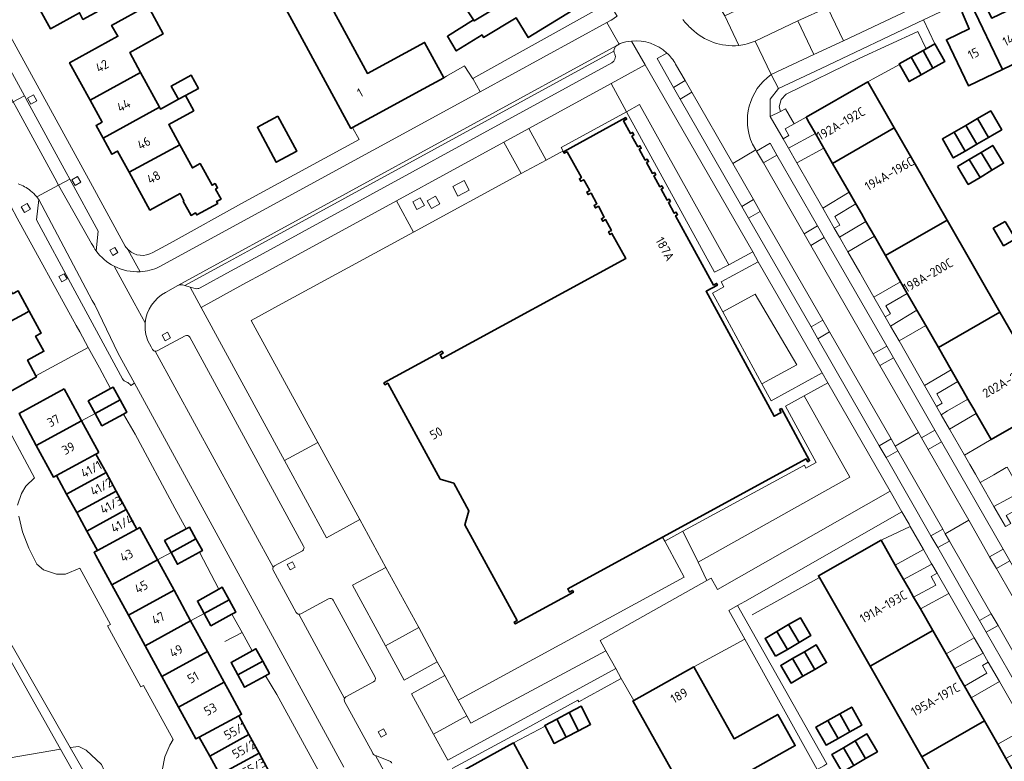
# Model space of a CAD drawing. Extents: x 152761 to 155748, y 459947 to 462743.
# Tile 184 of 256: x 155071 to 155217, y 461448 to 461558. Entities that reach past the tile are written whole.
import ezdxf
from ezdxf.enums import TextEntityAlignment as Align

# ---------------------------------------------------------------- set-up
doc = ezdxf.new("R2010")
doc.units = 0
doc.header["$LTSCALE"] = 0.75
for name, color, linetype, lineweight in [('B-RO-GR-BEPLANTING_CULTUUR_HEESTERS-GV', 251, 'CONTINUOUS', 18), ('B-RO-GR-BEPLANTING_CULTUUR_ROOS-GV', 251, 'CONTINUOUS', 18), ('B-RO-GR-GROENVOORZIENING-GV', 251, 'CONTINUOUS', 18), ('B-RO-GR-HAAG-GV', 251, 'CONTINUOUS', 13), ('B-RO-IE-TERREINAFSCHEIDING_KUNSTMATIG_HEKWERK-G', 251, 'IE-TERREINAFSCHEIDING-KUNSTMATIG', 18), ('B-RO-IE-TERREINAFSCHEIDING_KUNSTMATIG_MUUR-G', 251, 'IE-TERREINAFSCHEIDING-KUNSTMATIG-DICHT', 18), ('B-RO-OG-BEBOUWING-GV', 6, 'CONTINUOUS', 35), ('B-RO-OG-BEBOUWING-T18', 1, 'CONTINUOUS', 18), ('B-RO-OG-TERREIN_CULTUURSCHEIDING-GV', 251, 'CONTINUOUS', 18), ('B-RO-VH-VERHARDING_ASFALT-GV', 251, 'CONTINUOUS', 18), ('B-RO-VH-VERHARDING_BETONSTRAATSTEEN-GV', 251, 'CONTINUOUS', 18), ('B-RO-VH-VERHARDING_STRAATBAKSTEEN-GV', 251, 'CONTINUOUS', 18), ('B-RO-VH-VERHARDING_TEGEL-GV', 251, 'CONTINUOUS', 18)]:
    doc.layers.add(name, color=color, linetype=linetype, lineweight=lineweight)
doc.styles.add('NLCS-ISO-M200-T18', font='NLCS-ISO.ttf', dxfattribs={"height": 0.36})
doc.linetypes.add('IE-TERREINAFSCHEIDING-KUNSTMATIG', pattern='A,4,[82,NLCS.SHX,S=0.75,R=90,X=0,Y=0],4,-2', length=10)
doc.linetypes.add('IE-TERREINAFSCHEIDING-KUNSTMATIG-DICHT', pattern='A,8,-1,[82,NLCS.SHX,S=0.75,R=90,X=0,Y=0],-1', length=10)

msp = doc.modelspace()

# ---------------------------------------------------------------- linework, layer by layer
at = {"layer": 'B-RO-GR-BEPLANTING_CULTUUR_HEESTERS-GV', "flags": 128}
for points in [[(155205.635, 461553.723), (155206.944, 461554.463), (155205.256, 461557.994), (155190.042, 461550.806), (155183.71, 461547.835), (155182.515, 461546.25), (155182.503, 461543.667), (155184.01, 461544.412), (155183.845, 461545.084), (155184.133, 461546.193), (155184.868, 461547), (155195.817, 461552.326), (155204.418, 461556.269)], [(155201.683, 461551.375), (155201.634, 461551.462), (155203.404, 461552.463), (155205.175, 461553.463), (155205.635, 461553.723), (155204.418, 461556.269), (155195.817, 461552.326), (155184.868, 461547), (155184.133, 461546.193), (155183.845, 461545.084), (155184.01, 461544.412), (155184.794, 461544.832), (155186.037, 461542.57), (155187.837, 461543.56), (155196.98, 461548.808), (155197.665, 461549.217), (155201.265, 461551.15)], [(155163.964, 461551.317), (155158.893, 461548.548), (155161.177, 461544.389), (155163.124, 461545.457), (155176.365, 461521.694), (155179.907, 461523.595)], [(155104.276, 461518.749), (155098.087, 461515.327), (155110.428, 461492.654), (155115.358, 461495.337), (155105.481, 461513.437), (155110.068, 461515.928), (155129.584, 461526.527), (155127.041, 461531.152), (155107.576, 461520.516)], [(155190.205, 461505.663), (155180.739, 461522.126), (155175.223, 461519.145), (155175.632, 461518.389), (155173.96, 461517.486), (155175.472, 461514.701), (155180.261, 461517.3), (155186.452, 461506.844), (155181.264, 461504.028), (155182.637, 461501.497)], [(155181.264, 461504.028), (155186.452, 461506.844), (155180.261, 461517.3), (155175.472, 461514.701)], [(155187.546, 461502.233), (155194.3, 461490.153), (155171.794, 461477.57), (155173.123, 461474.86), (155173.731, 461475.201), (155174.689, 461473.492), (155200.292, 461488.083), (155191.052, 461504.189)], [(155169.549, 461482.151), (155171.794, 461477.57), (155194.3, 461490.153), (155187.546, 461502.233), (155184.778, 461500.688), (155189.305, 461492.338), (155187.81, 461491.527), (155187.572, 461491.967)], [(155121.608, 461483.883), (155115.358, 461495.337), (155110.428, 461492.654), (155116.672, 461481.182)], [(155169.549, 461482.151), (155166.849, 461480.677), (155168.998, 461476.735), (155169.747, 461475.36), (155136.198, 461457.122), (155137.482, 461454.766), (155138.079, 461453.672), (155158.124, 461464.418), (155157.266, 461465.969), (155173.123, 461474.86), (155171.794, 461477.57)], [(155125.4, 461465.162), (155130.345, 461467.858), (155125.47, 461476.8), (155120.518, 461474.141)], [(155130.345, 461467.858), (155125.4, 461465.162), (155128.167, 461460.073), (155133.099, 461462.806)], [(155137.482, 461454.766), (155132.53, 461452.066), (155134.645, 461448.188), (155159.575, 461461.799), (155158.124, 461464.418), (155138.079, 461453.672)], [(155134.215, 461460.759), (155129.275, 461458.033), (155132.53, 461452.066), (155137.482, 461454.766), (155136.198, 461457.122)], [(155084.233, 461432.435), (155086.024, 461433.982), (155083.71, 461446.543), (155083.269, 461447.559), (155081.014, 461449.699), (155079.917, 461450.223), (155078.655, 461450.058), (155080.502, 461446.835), (155082.879, 461434.559)]]:
    msp.add_lwpolyline(points, close=True, dxfattribs=at)
msp.add_lwpolyline([(155067.454, 461443.832), (155076.666, 461445.39), (155078.223, 461436.18), (155078.617, 461433.85), (155081.483, 461434.365), (155079.564, 461445.613), (155077.179, 461449.823), (155040.955, 461443.617)], dxfattribs=at)
at = {"layer": 'B-RO-GR-BEPLANTING_CULTUUR_ROOS-GV', "flags": 128}
for points in [[(155191.76, 461536.726), (155190.459, 461538.992), (155186.454, 461536.791), (155190.3, 461530.096), (155194.222, 461532.439)], [(155199.607, 461523.058), (155197.956, 461525.933), (155194.038, 461523.591), (155195.784, 461520.551), (155197.884, 461516.888), (155201.844, 461519.161)], [(155207.453, 461509.39), (155205.578, 461512.657), (155201.614, 461510.381), (155205.397, 461503.78), (155209.34, 461506.104)], [(155215.288, 461495.743), (155213.074, 461499.599), (155209.127, 461497.272), (155211.312, 461493.46), (155213.352, 461494.632)], [(155219.745, 461488.013), (155217.658, 461491.661), (155217.533, 461491.589), (155215.689, 461490.535), (155213.657, 461489.373), (155215.701, 461485.816)], [(155198.961, 461480.812), (155201.056, 461477.146), (155205.255, 461479.432), (155203.276, 461482.882)], [(155206.612, 461467.424), (155208.587, 461463.969), (155212.771, 461466.361), (155208.994, 461472.928), (155204.778, 461470.633)], [(155214.279, 461454.01), (155216.258, 461450.548), (155220.48, 461452.961), (155216.511, 461459.86), (155212.308, 461457.458)]]:
    msp.add_lwpolyline(points, close=True, dxfattribs=at)
at = {"layer": 'B-RO-GR-GROENVOORZIENING-GV', "flags": 128}
for points in [[(155169.871, 461549.01), (155168.134, 461547.99), (155169.14, 461546.248), (155170.876, 461547.26)], [(155149.246, 461537.21), (155151.329, 461538.315), (155151.76, 461538.543), (155151.476, 461539.068), (155161.177, 461544.389), (155158.893, 461548.548), (155146.678, 461541.879)], [(155072.795, 461545.52), (155073.666, 461546.011), (155073.175, 461546.883), (155072.304, 461546.392)], [(155161.177, 461544.389), (155174.26, 461520.564), (155176.365, 461521.694), (155163.124, 461545.457)], [(155186.037, 461542.57), (155184.794, 461544.832), (155184.01, 461544.412), (155182.503, 461543.667), (155184.415, 461540.34), (155185.257, 461540.863), (155184.706, 461541.839), (155185.143, 461542.079)], [(155190.459, 461538.992), (155189.214, 461541.161), (155185.208, 461538.959), (155186.454, 461536.791)], [(155181.507, 461536.804), (155183.485, 461537.954), (155182.496, 461539.71), (155180.483, 461538.546)], [(155079.354, 461533.419), (155080.225, 461533.91), (155079.735, 461534.781), (155078.863, 461534.291)], [(155136.145, 461531.856), (155137.844, 461532.751), (155137.087, 461534.189), (155135.387, 461533.293)], [(155131.198, 461530.491), (155130.587, 461531.622), (155129.458, 461531.012), (155130.069, 461529.881)], [(155131.593, 461531.174), (155132.227, 461530.013), (155133.487, 461530.701), (155132.853, 461531.861)], [(155195.218, 461530.704), (155194.222, 461532.439), (155190.3, 461530.096), (155192.008, 461527.123), (155192.819, 461527.561), (155192.094, 461528.837)], [(155071.859, 461529.426), (155072.73, 461529.917), (155072.24, 461530.788), (155071.368, 461530.298)], [(155181.03, 461529.604), (155180.026, 461531.34), (155178.287, 461530.335), (155179.282, 461528.606)], [(155187.537, 461526.294), (155188.539, 461524.556), (155190.526, 461525.727), (155189.534, 461527.479)], [(155197.956, 461525.933), (155196.711, 461528.102), (155192.791, 461525.76), (155194.038, 461523.591)], [(155084.52, 461523.835), (155084.95, 461523.061), (155085.703, 461523.481), (155085.273, 461524.253)], [(155078.167, 461519.575), (155077.751, 461520.358), (155076.971, 461519.943), (155077.387, 461519.161)], [(155202.839, 461517.427), (155201.844, 461519.161), (155197.884, 461516.888), (155199.564, 461513.957), (155200.366, 461514.418), (155199.682, 461515.615)], [(155205.578, 461512.657), (155204.259, 461514.955), (155200.368, 461512.554), (155201.614, 461510.381)], [(155191.3, 461511.729), (155190.295, 461513.478), (155188.58, 461512.481), (155189.552, 461510.717)], [(155093.503, 461510.859), (155093.059, 461511.668), (155092.261, 461511.23), (155092.705, 461510.421)], [(155197.792, 461508.483), (155198.788, 461506.742), (155200.801, 461507.869), (155199.797, 461509.615)], [(155210.336, 461504.369), (155209.34, 461506.104), (155205.397, 461503.78), (155207.182, 461500.667), (155208.025, 461501.163), (155207.224, 461502.535)], [(155213.074, 461499.599), (155212.844, 461500), (155211.829, 461501.767), (155208.831, 461500), (155207.884, 461499.442), (155209.127, 461497.272)], [(155206.941, 461497.153), (155204.939, 461496.018), (155205.936, 461494.279), (155207.933, 461495.423)], [(155201.425, 461494.104), (155201.041, 461494.775), (155200.425, 461495.847), (155198.68, 461494.831), (155199.683, 461493.096)], [(155220.738, 461486.277), (155219.745, 461488.013), (155215.701, 461485.816), (155217.41, 461482.841), (155218.198, 461483.299), (155217.49, 461484.512)], [(155209.107, 461480.691), (155208.485, 461481.776), (155208.102, 461482.446), (155206.357, 461481.461), (155207.355, 461479.721)], [(155201.056, 461477.146), (155202.296, 461474.976), (155206.5, 461477.263), (155206.4, 461477.436), (155205.255, 461479.432)], [(155218.062, 461477.771), (155217.07, 461479.515), (155215.058, 461478.355), (155216.057, 461476.606)], [(155111.616, 461477.632), (155110.843, 461477.22), (155111.264, 461476.428), (155112.038, 461476.839)], [(155203.785, 461472.37), (155204.778, 461470.633), (155208.994, 461472.928), (155207.267, 461475.93), (155206.374, 461475.446), (155207.099, 461474.174)], [(155178.739, 461466.154), (155189.486, 461446.81), (155190.46, 461447.34), (155190.9, 461447.672), (155177.632, 461471.134), (155176.372, 461470.415)], [(155216.308, 461468.161), (155215.31, 461469.898), (155213.549, 461468.909), (155214.554, 461467.186)], [(155208.587, 461463.969), (155209.827, 461461.799), (155214.091, 461464.067), (155212.771, 461466.361)], [(155211.316, 461459.195), (155212.308, 461457.458), (155216.511, 461459.86), (155214.864, 461462.724), (155214.006, 461462.219), (155214.647, 461461.098)], [(155125.146, 461452.838), (155124.355, 461452.414), (155124.781, 461451.62), (155125.572, 461452.044)], [(155216.258, 461450.548), (155217.472, 461448.424), (155221.727, 461450.794), (155220.48, 461452.961)]]:
    msp.add_lwpolyline(points, close=True, dxfattribs=at)
at = {"layer": 'B-RO-GR-HAAG-GV', "flags": 128}
for points in [[(155185.143, 461542.079), (155186.037, 461542.57), (155184.794, 461544.832), (155184.01, 461544.412), (155182.503, 461543.667), (155184.415, 461540.34), (155185.257, 461540.863), (155184.706, 461541.839)], [(155190.459, 461538.992), (155189.214, 461541.161), (155185.208, 461538.959), (155186.454, 461536.791)], [(155195.218, 461530.704), (155194.222, 461532.439), (155190.3, 461530.096), (155192.008, 461527.123), (155192.819, 461527.561), (155192.094, 461528.837)], [(155197.956, 461525.933), (155196.711, 461528.102), (155192.791, 461525.76), (155194.038, 461523.591)], [(155202.839, 461517.427), (155201.844, 461519.161), (155197.884, 461516.888), (155199.564, 461513.957), (155200.366, 461514.418), (155199.682, 461515.615)], [(155205.578, 461512.657), (155204.259, 461514.955), (155200.368, 461512.554), (155201.614, 461510.381)], [(155210.336, 461504.369), (155209.34, 461506.104), (155205.397, 461503.78), (155207.182, 461500.667), (155208.025, 461501.163), (155207.224, 461502.535)], [(155213.074, 461499.599), (155212.844, 461500), (155211.829, 461501.767), (155208.831, 461500), (155207.884, 461499.442), (155209.127, 461497.272)], [(155220.738, 461486.277), (155219.745, 461488.013), (155215.701, 461485.816), (155217.41, 461482.841), (155218.198, 461483.299), (155217.49, 461484.512)], [(155201.056, 461477.146), (155202.296, 461474.976), (155206.5, 461477.263), (155206.4, 461477.436), (155205.255, 461479.432)], [(155203.785, 461472.37), (155204.778, 461470.633), (155208.994, 461472.928), (155207.267, 461475.93), (155206.374, 461475.446), (155207.099, 461474.174)], [(155189.486, 461446.81), (155190.46, 461447.34), (155190.9, 461447.672), (155177.632, 461471.134), (155176.372, 461470.415), (155178.739, 461466.154)], [(155208.587, 461463.969), (155209.827, 461461.799), (155214.091, 461464.067), (155212.771, 461466.361)], [(155211.316, 461459.195), (155212.308, 461457.458), (155216.511, 461459.86), (155214.864, 461462.724), (155214.006, 461462.219), (155214.647, 461461.098)], [(155216.258, 461450.548), (155217.472, 461448.424), (155221.727, 461450.794), (155220.48, 461452.961)]]:
    msp.add_lwpolyline(points, close=True, dxfattribs=at)
at = {"layer": 'B-RO-IE-TERREINAFSCHEIDING_KUNSTMATIG_HEKWERK-G', "flags": 128}
for points in [[(155197.665, 461549.217), (155201.265, 461551.15)], [(155149.246, 461537.21), (155151.329, 461538.315)], [(155151.329, 461538.315), (155151.76, 461538.543)], [(155145.55, 461535.202), (155149.246, 461537.21)], [(155129.584, 461526.527), (155145.55, 461535.202)], [(155110.068, 461515.928), (155129.584, 461526.527)], [(155105.481, 461513.437), (155110.068, 461515.928)], [(155115.358, 461495.337), (155105.481, 461513.437)], [(155073.556, 461505.187), (155081.317, 461509.387)], [(155121.608, 461483.883), (155115.358, 461495.337)], [(155125.47, 461476.8), (155121.608, 461483.883)], [(155166.518, 461481.285), (155166.849, 461480.677)], [(155166.849, 461480.677), (155168.998, 461476.735)], [(155130.345, 461467.858), (155125.47, 461476.8)], [(155168.998, 461476.735), (155169.747, 461475.36), (155136.198, 461457.122)], [(155179.808, 461469.765), (155189.807, 461475.304)], [(155101.599, 461465.814), (155104.138, 461467.13)], [(155133.099, 461462.806), (155130.345, 461467.858)], [(155134.215, 461460.759), (155133.099, 461462.806)], [(155136.198, 461457.122), (155134.215, 461460.759)]]:
    msp.add_lwpolyline(points, dxfattribs=at)
at = {"layer": 'B-RO-IE-TERREINAFSCHEIDING_KUNSTMATIG_MUUR-G', "flags": 128}
for points in [[(155080.324, 461498.542), (155082.337, 461499.642)], [(155091.574, 461477.911), (155093.594, 461479.015)], [(155096.509, 461468.876), (155098.519, 461469.974)], [(155144.408, 461450.761), (155149.114, 461453.238)]]:
    msp.add_lwpolyline(points, dxfattribs=at)
at = {"layer": 'B-RO-OG-BEBOUWING-GV', "flags": 128}
for points in [[(155112.565, 461583.255), (155101.637, 461576.163), (155112.406, 461556.38), (155120.285, 461541.906), (155120.53, 461542.039), (155123.353, 461543.576), (155131.077, 461547.781), (155134.078, 461549.414), (155134.073, 461549.423), (155131.219, 461554.667), (155122.745, 461550.056), (155117.448, 461559.787), (155117.325, 461559.719), (155116.078, 461562.01), (155123.319, 461565.994), (155118.611, 461574.609), (155118.293, 461574.436), (155112.755, 461583.359)], [(155149.917, 461564.799), (155146.788, 461569.862), (155140.18, 461565.778), (155141.998, 461562.837), (155139.951, 461561.629), (155140.046, 461561.459), (155137.3, 461559.804), (155138.459, 461557.995), (155138.552, 461557.85), (155141.319, 461559.505), (155143.286, 461560.751)], [(155080.017, 461566.855), (155072.407, 461562.692), (155075.712, 461556.697), (155080.023, 461559.074), (155080.52, 461558.08), (155087.007, 461561.646), (155087.574, 461562.024), (155087.98, 461562.538), (155088.25, 461563.105), (155088.386, 461563.673), (155088.386, 461564.322), (155088.17, 461565.078), (155087.872, 461565.673), (155087.44, 461566.16), (155086.927, 461566.511), (155086.359, 461566.754), (155085.765, 461566.863), (155085.116, 461566.863), (155084.629, 461566.728), (155083.765, 461568.214), (155083.414, 461568.033), (155082.927, 461567.782), (155082.873, 461567.863), (155080.238, 461566.455)], [(155149.917, 461564.799), (155143.286, 461560.751), (155141.319, 461559.505), (155138.552, 461557.85), (155138.459, 461557.995), (155134.606, 461555.568), (155135.93, 461553.406), (155139.741, 461555.783), (155139.957, 461555.405), (155144.786, 461558.324), (155146.602, 461555.386), (155153.21, 461559.47)], [(155212.281, 461560.443), (155216.968, 461550.64), (155219.652, 461551.923), (155220.657, 461549.754), (155222.927, 461550.888), (155221.927, 461553.011), (155221.849, 461552.973), (155218.585, 461559.799), (155215.369, 461558.261), (155214.153, 461560.665)], [(155089.091, 461550.186), (155087.481, 461553.148), (155092.431, 461555.914), (155090.135, 461560.131), (155084.783, 461557.186), (155085.706, 461555.569), (155078.541, 461551.637), (155081.593, 461546.075)], [(155212.281, 461560.443), (155210.982, 461559.11), (155212.04, 461556.669), (155208.656, 461555.051), (155211.92, 461548.226), (155216.968, 461550.64)], [(155205.175, 461553.463), (155203.404, 461552.463), (155204.881, 461549.848), (155206.652, 461550.849)], [(155206.944, 461554.463), (155205.635, 461553.723), (155205.175, 461553.463), (155206.652, 461550.849), (155208.422, 461551.849)], [(155203.404, 461552.463), (155201.634, 461551.462), (155201.683, 461551.375), (155203.111, 461548.848), (155204.881, 461549.848)], [(155081.593, 461546.075), (155083.367, 461542.842), (155082.471, 461542.351), (155083.507, 461540.464), (155091.886, 461545.046), (155089.091, 461550.186)], [(155095.742, 461546.793), (155097.67, 461547.841), (155096.584, 461549.826), (155093.637, 461548.177), (155094.555, 461546.505), (155094.706, 461546.23)], [(155196.98, 461548.808), (155187.837, 461543.56), (155188.3, 461542.754), (155189.214, 461541.161), (155190.459, 461538.992), (155191.76, 461536.726), (155200.903, 461541.974)], [(155083.507, 461540.464), (155084.821, 461538.068), (155085.669, 461538.533), (155087.38, 461535.416), (155094.913, 461539.477), (155093.267, 461542.505), (155096.977, 461544.521), (155095.742, 461546.793), (155094.706, 461546.23), (155092.032, 461544.777), (155091.886, 461545.046)], [(155109.446, 461543.727), (155106.404, 461542.083), (155109.212, 461536.884), (155112.257, 461538.529)], [(155161.063, 461543.504), (155151.81, 461538.453), (155151.939, 461538.215), (155152.373, 461538.454), (155154.483, 461534.603), (155154.196, 461534.435), (155154.398, 461534.063), (155154.838, 461534.304), (155155.717, 461532.697), (155155.282, 461532.459), (155155.482, 461532.083), (155155.921, 461532.323), (155156.796, 461530.723), (155156.365, 461530.488), (155156.563, 461530.112), (155157, 461530.351), (155157.878, 461528.745), (155157.446, 461528.509), (155157.649, 461528.137), (155158.081, 461528.374), (155158.952, 461526.781), (155158.53, 461526.545), (155158.726, 461526.167), (155159.019, 461526.328), (155161.06, 461522.61), (155133.818, 461507.781), (155133.522, 461508.324), (155133.957, 461508.561), (155133.804, 461508.842), (155125.183, 461504.149), (155125.331, 461503.897), (155125.762, 461504.139), (155133.535, 461489.902), (155135.553, 461489.292), (155137.804, 461485.173), (155137.213, 461483.129), (155144.96, 461468.917), (155144.522, 461468.679), (155144.683, 461468.406), (155153.305, 461473.095), (155153.153, 461473.373), (155152.716, 461473.135), (155152.452, 461473.619), (155166.518, 461481.285), (155187.833, 461492.902), (155188.077, 461492.473), (155188.352, 461492.63), (155184.162, 461500.355), (155183.885, 461500.205), (155184.119, 461499.774), (155183.084, 461499.213), (155172.993, 461517.75), (155174.678, 461518.667), (155174.547, 461518.907), (155174.099, 461518.663), (155168.472, 461528.949), (155168.77, 461529.112), (155168.571, 461529.474), (155168.274, 461529.311), (155167.396, 461530.911), (155167.695, 461531.075), (155167.492, 461531.436), (155167.197, 461531.274), (155166.316, 461532.882), (155166.621, 461533.049), (155166.408, 461533.408), (155166.115, 461533.247), (155165.226, 461534.869), (155165.531, 461535.036), (155165.323, 461535.388), (155165.03, 461535.227), (155164.152, 461536.829), (155164.453, 461536.994), (155164.245, 461537.361), (155163.949, 461537.198), (155163.067, 461538.808), (155163.371, 461538.975), (155163.159, 461539.337), (155162.865, 461539.176), (155161.989, 461540.773), (155162.285, 461540.935), (155162.084, 461541.303), (155161.788, 461541.141), (155160.754, 461543.027), (155161.193, 461543.267)], [(155214.905, 461540.571), (155213.262, 461543.355), (155211.53, 461542.354), (155213.159, 461539.555)], [(155213.262, 461543.355), (155214.905, 461540.571), (155215.728, 461541.05), (155216.852, 461541.704), (155215.234, 461544.495)], [(155194.222, 461532.439), (155195.218, 461530.704), (155196.029, 461529.291), (155196.711, 461528.102), (155197.956, 461525.933), (155199.607, 461523.058), (155208.75, 461528.307), (155205.702, 461533.616), (155204.931, 461534.959), (155200.903, 461541.974), (155191.76, 461536.726)], [(155213.159, 461539.555), (155211.53, 461542.354), (155209.781, 461541.343), (155211.412, 461538.539)], [(155209.599, 461537.639), (155209.665, 461537.523), (155211.412, 461538.539), (155209.781, 461541.343), (155208.058, 461540.348)], [(155087.38, 461535.416), (155090.464, 461529.795), (155094.931, 461532.246), (155095.513, 461531.185), (155095.416, 461531.132), (155096.585, 461529.002), (155097.243, 461529.363), (155097.406, 461529.065), (155100.523, 461530.775), (155100.359, 461531.073), (155101.013, 461531.431), (155100.197, 461532.918), (155100.495, 461533.082), (155100.138, 461533.732), (155099.678, 461533.48), (155097.919, 461536.684), (155096.774, 461536.055), (155094.913, 461539.477)], [(155215.383, 461535.689), (155217.129, 461536.736), (155215.534, 461539.395), (155213.788, 461538.348)], [(155210.297, 461536.254), (155211.892, 461533.595), (155213.638, 461534.642), (155212.043, 461537.301)], [(155213.638, 461534.642), (155215.383, 461535.689), (155213.788, 461538.348), (155212.043, 461537.301)], [(155207.453, 461509.39), (155216.597, 461514.639), (155213.261, 461520.449), (155212.474, 461521.821), (155208.75, 461528.307), (155199.607, 461523.058), (155201.844, 461519.161), (155202.839, 461517.427), (155203.523, 461516.236), (155204.259, 461514.955), (155205.578, 461512.657)], [(155217.345, 461528.122), (155215.601, 461527.099), (155217.13, 461524.494), (155218.873, 461525.517)], [(155063.458, 461509.892), (155071.74, 461514.336), (155072.559, 461514.775), (155070.898, 461517.82), (155070.082, 461517.375), (155068.781, 461519.759), (155060.615, 461515.295)], [(155071.74, 461514.336), (155063.458, 461509.892), (155065.3, 461506.391), (155063.437, 461505.382), (155065.922, 461500.76), (155073.626, 461505.056), (155073.556, 461505.187), (155072.31, 461507.534), (155074.73, 461508.855), (155073.513, 461511.085), (155074.329, 461511.53), (155072.559, 461514.775)], [(155220.074, 461508.582), (155216.597, 461514.639), (155207.453, 461509.39), (155209.34, 461506.104), (155210.336, 461504.369), (155211.129, 461502.987), (155211.829, 461501.767), (155212.844, 461500), (155213.074, 461499.599), (155215.288, 461495.743), (155222.703, 461500), (155224.431, 461500.993), (155224.264, 461501.283), (155220.856, 461507.219)], [(155077.744, 461503.263), (155071.042, 461499.601), (155073.588, 461494.896), (155080.324, 461498.542)], [(155086.029, 461501.668), (155085.018, 461503.511), (155084.641, 461503.304), (155081.326, 461501.486), (155082.337, 461499.642)], [(155086.029, 461501.668), (155082.337, 461499.642), (155083.348, 461497.799), (155086.524, 461499.541), (155087.04, 461499.824)], [(155082.893, 461493.84), (155080.324, 461498.542), (155073.588, 461494.896), (155075.893, 461490.638), (155076.142, 461490.179), (155076.596, 461490.425), (155082.451, 461493.599)], [(155076.596, 461490.425), (155078.098, 461487.676), (155083.951, 461490.851), (155082.451, 461493.599)], [(155078.098, 461487.676), (155079.6, 461484.926), (155085.449, 461488.105), (155083.951, 461490.851)], [(155079.6, 461484.926), (155081.102, 461482.176), (155086.947, 461485.359), (155085.449, 461488.105)], [(155081.102, 461482.176), (155082.674, 461479.299), (155088.515, 461482.486), (155086.947, 461485.359)], [(155082.674, 461479.299), (155082.185, 461479.032), (155082.448, 461478.549), (155084.81, 461474.219), (155091.574, 461477.911), (155088.946, 461482.721), (155088.515, 461482.486)], [(155097.289, 461481.035), (155096.333, 461482.784), (155095.835, 461482.512), (155092.638, 461480.763), (155093.594, 461479.015)], [(155093.594, 461479.015), (155094.551, 461477.266), (155097.82, 461479.054), (155098.245, 461479.287), (155097.289, 461481.035)], [(155203.785, 461472.37), (155203.057, 461473.644), (155202.296, 461474.976), (155201.056, 461477.146), (155198.961, 461480.812), (155198.952, 461480.828), (155189.661, 461475.56), (155189.807, 461475.304), (155197.34, 461462.125), (155206.612, 461467.424), (155204.778, 461470.633)], [(155094.041, 461473.393), (155091.574, 461477.911), (155084.81, 461474.219), (155087.276, 461469.701)], [(155089.749, 461465.171), (155096.509, 461468.876), (155094.041, 461473.393), (155087.276, 461469.701)], [(155100.691, 461473.555), (155097.511, 461471.807), (155098.519, 461469.974), (155102.209, 461472.003), (155101.201, 461473.836)], [(155098.519, 461469.974), (155099.527, 461468.141), (155102.641, 461469.853), (155103.217, 461470.17), (155102.209, 461472.003)], [(155096.509, 461468.876), (155089.749, 461465.171), (155092.229, 461460.626), (155098.998, 461464.32)], [(155185.238, 461468.306), (155186.792, 461465.667), (155188.54, 461466.696), (155186.986, 461469.335)], [(155183.296, 461463.608), (155185.044, 461464.637), (155183.49, 461467.276), (155181.742, 461466.247)], [(155185.044, 461464.637), (155186.792, 461465.667), (155185.238, 461468.306), (155183.49, 461467.276)], [(155205.008, 461448.711), (155214.279, 461454.01), (155212.308, 461457.458), (155211.316, 461459.195), (155210.698, 461460.276), (155209.827, 461461.799), (155208.587, 461463.969), (155206.612, 461467.424), (155197.34, 461462.125)], [(155101.487, 461459.763), (155098.998, 461464.32), (155092.229, 461460.626), (155094.716, 461456.068)], [(155107.199, 461462.877), (155106.196, 461464.72), (155105.632, 461464.413), (155102.497, 461462.706), (155103.501, 461460.863)], [(155185.828, 461463.271), (155187.346, 461460.649), (155189.103, 461461.667), (155187.584, 461464.288)], [(155189.103, 461461.667), (155190.859, 461462.684), (155189.341, 461465.306), (155187.584, 461464.288)], [(155107.199, 461462.877), (155103.501, 461460.863), (155104.505, 461459.021), (155107.627, 461460.721), (155108.203, 461461.034)], [(155187.346, 461460.649), (155185.828, 461463.271), (155184.071, 461462.254), (155185.59, 461459.632)], [(155162.25, 461457.057), (155162.137, 461456.994), (155171.05, 461441.015), (155180.226, 461446.134), (155179.85, 461446.808), (155186.208, 461450.355), (155183.62, 461454.994), (155177.139, 461451.379), (155171.191, 461462.042)], [(155101.487, 461459.763), (155094.716, 461456.068), (155096.638, 461452.547), (155097.291, 461451.342), (155097.79, 461451.613), (155103.639, 461454.784), (155104.077, 461455.022), (155102.313, 461458.252)], [(155152.652, 461455.245), (155154.048, 461452.569), (155155.85, 461453.509), (155154.454, 461456.185)], [(155192.833, 461455.086), (155194.331, 461452.408), (155196.1, 461453.398), (155194.602, 461456.076)], [(155105.146, 461452.012), (155103.639, 461454.784), (155097.79, 461451.613), (155099.333, 461448.81)], [(155150.85, 461454.304), (155149.048, 461453.364), (155149.114, 461453.238), (155150.444, 461450.688), (155152.246, 461451.628)], [(155150.85, 461454.304), (155152.246, 461451.628), (155154.048, 461452.569), (155152.652, 461455.245)], [(155192.562, 461451.419), (155191.064, 461454.097), (155189.295, 461453.107), (155190.793, 461450.429)], [(155194.331, 461452.408), (155192.833, 461455.086), (155191.064, 461454.097), (155192.562, 461451.419)], [(155221.879, 461440.713), (155219.98, 461444.036), (155218.987, 461445.773), (155218.185, 461447.176), (155217.472, 461448.424), (155216.258, 461450.548), (155214.279, 461454.01), (155205.008, 461448.711), (155212.608, 461435.414)], [(155105.146, 461452.012), (155099.333, 461448.81), (155100.854, 461446.049), (155106.654, 461449.242)], [(155196.654, 461448.438), (155195.117, 461451.069), (155193.373, 461450.046), (155194.907, 461447.418)], [(155195.117, 461451.069), (155196.654, 461448.438), (155198.4, 461449.458), (155196.857, 461452.089)], [(155148.111, 461443.969), (155144.408, 461450.761), (155142.447, 461449.687), (155135.793, 461446.042), (155135.217, 461445.726), (155136.564, 461443.254), (155137.667, 461441.229), (155138.911, 461438.951)], [(155193.161, 461446.398), (155194.907, 461447.418), (155193.373, 461450.046), (155191.624, 461449.02)], [(155100.854, 461446.049), (155102.375, 461443.285), (155108.162, 461446.471), (155106.654, 461449.242)]]:
    msp.add_lwpolyline(points, close=True, dxfattribs=at)
at = {"layer": 'B-RO-OG-TERREIN_CULTUURSCHEIDING-GV', "flags": 128}
for points in [[(155191.017, 461559.852), (155193.041, 461560.748), (155206.779, 461567.534), (155204.706, 461572.198), (155175.765, 461558.602), (155177.826, 461554.212)], [(155180.261, 461554.869), (155186.606, 461557.875), (155191.017, 461559.852)], [(155070.834, 461486.046), (155071.387, 461487.746), (155072.033, 461488.862), (155073.354, 461490.076), (155068.925, 461498.261)], [(155092.282, 461446.664), (155092.695, 461448.703), (155093.41, 461450.4), (155093.921, 461451.263), (155089.537, 461459.296), (155089.098, 461459.056), (155084.159, 461468.107), (155084.598, 461468.347), (155080.063, 461476.657), (155077.957, 461475.772), (155076.58, 461475.812), (155074.684, 461476.439), (155073.683, 461477.265), (155072.491, 461479.651), (155071.583, 461482.085), (155071.004, 461484.376)], [(155066.368, 461471.508), (155078.655, 461450.058), (155079.917, 461450.223), (155081.014, 461449.699), (155083.269, 461447.559)], [(155040.955, 461443.617), (155077.179, 461449.823), (155066.738, 461468.255)]]:
    msp.add_lwpolyline(points, dxfattribs=at)
at = {"layer": 'B-RO-OG-TERREIN_CULTUURSCHEIDING-GV'}
msp.add_lwpolyline([(155177.826, 461554.212, 0.0703149), (155180.261, 461554.869)], format="xyb", dxfattribs=at)
at = {"layer": 'B-RO-VH-VERHARDING_ASFALT-GV', "flags": 128}
for points in [[(155191.017, 461559.852), (155193.394, 461554.919), (155224.099, 461569.447), (155221.728, 461574.457), (155220.214, 461573.772), (155206.779, 461567.534), (155193.041, 461560.748)], [(155182.644, 461549.884), (155188.953, 461552.847), (155186.606, 461557.875), (155180.261, 461554.869)]]:
    msp.add_lwpolyline(points, close=True, dxfattribs=at)
for points in [[(155159.844, 461554.274), (155160.094, 461554.407), (155158.267, 461557.639), (155139.442, 461547.345)], [(155092.78, 461517.575), (155094.618, 461518.591), (155159.732, 461554.205)], [(155139.442, 461547.345), (155091.86, 461521.36)], [(155073.663, 461531.777), (155076.913, 461533.489), (155076.356, 461534.51), (155070.704, 461544.885), (155070.186, 461545.836), (155066.013, 461543.595)], [(155076.913, 461533.489), (155073.663, 461531.777)], [(155081.815, 461524.819), (155076.913, 461533.489)], [(155073.983, 461531.375), (155081.913, 461516.401), (155082.281, 461515.733), (155085.759, 461508.536), (155088.177, 461504.104), (155105.319, 461472.687), (155119.221, 461447.154)], [(155085.152, 461521.469), (155088.128, 461516.046), (155089.773, 461513.054)], [(155089.773, 461513.054), (155088.128, 461516.046), (155085.152, 461521.469)], [(155090.867, 461509.127), (155090.65, 461509.519), (155090.163, 461510.384)], [(155108.747, 461476.824), (155091.265, 461508.85)], [(155112.186, 461470.095), (155108.756, 461476.365)], [(155119.344, 461457.354), (155112.579, 461469.839)], [(155123.468, 461449.312), (155119.847, 461456.011), (155119.361, 461456.913)], [(155141.699, 461416.262), (155123.937, 461448.888)]]:
    msp.add_lwpolyline(points, dxfattribs=at)
at = {"layer": 'B-RO-VH-VERHARDING_ASFALT-GV'}
for points in [[(155159.732, 461554.205, -0.0403371), (155159.844, 461554.274)], [(155070.907, 461533.679, -0.0845323), (155072.75, 461532.669)], [(155072.75, 461532.669, -0.051536), (155073.663, 461531.777)], [(155073.663, 461531.777, -0.0047924), (155073.983, 461531.375)], [(155082.48, 461523.731, -0.0176215), (155081.815, 461524.819)], [(155085.152, 461521.469, -0.1159381), (155082.48, 461523.731)], [(155089.026, 461520.648, -0.1318896), (155085.152, 461521.469)], [(155091.86, 461521.36, -0.0966132), (155089.026, 461520.648)], [(155089.773, 461513.054, -0.252388), (155092.78, 461517.575)], [(155090.163, 461510.384, -0.1190771), (155089.773, 461513.054)], [(155091.265, 461508.85, -0.259164), (155090.867, 461509.127)], [(155108.756, 461476.365, -0.2375104), (155108.747, 461476.824)], [(155112.579, 461469.839, -0.2483902), (155112.186, 461470.095)], [(155119.361, 461456.913, -0.2380051), (155119.344, 461457.354)], [(155123.937, 461448.888, -0.1802288), (155123.468, 461449.312)]]:
    msp.add_lwpolyline(points, format="xyb", dxfattribs=at)
at = {"layer": 'B-RO-VH-VERHARDING_BETONSTRAATSTEEN-GV', "flags": 128}
for points in [[(155193.394, 461554.919), (155191.017, 461559.852), (155186.606, 461557.875), (155188.953, 461552.847)], [(155189.214, 461541.161), (155188.3, 461542.754), (155187.837, 461543.56), (155186.037, 461542.57), (155185.143, 461542.079), (155184.706, 461541.839), (155185.257, 461540.863), (155184.415, 461540.34), (155185.208, 461538.959)], [(155149.246, 461537.21), (155146.678, 461541.879), (155142.995, 461539.867), (155145.55, 461535.202)], [(155196.711, 461528.102), (155196.029, 461529.291), (155195.218, 461530.704), (155192.094, 461528.837), (155192.819, 461527.561), (155192.008, 461527.123), (155192.791, 461525.76)], [(155204.259, 461514.955), (155203.523, 461516.236), (155202.839, 461517.427), (155199.682, 461515.615), (155200.366, 461514.418), (155199.564, 461513.957), (155200.368, 461512.554)], [(155211.829, 461501.767), (155211.129, 461502.987), (155210.336, 461504.369), (155207.224, 461502.535), (155208.025, 461501.163), (155207.182, 461500.667), (155207.884, 461499.442), (155208.831, 461500)], [(155202.296, 461474.976), (155203.057, 461473.644), (155203.785, 461472.37), (155207.099, 461474.174), (155206.374, 461475.446), (155207.267, 461475.93), (155206.5, 461477.263)], [(155209.827, 461461.799), (155210.698, 461460.276), (155211.316, 461459.195), (155214.647, 461461.098), (155214.006, 461462.219), (155214.864, 461462.724), (155214.091, 461464.067)]]:
    msp.add_lwpolyline(points, close=True, dxfattribs=at)
for points in [[(155159.732, 461554.205), (155094.618, 461518.591)], [(155095.642, 461518.591), (155101.723, 461521.913), (155106.065, 461524.285), (155159.319, 461553.379)], [(155159.319, 461553.379), (155106.065, 461524.285), (155101.723, 461521.913), (155095.642, 461518.591)], [(155097.916, 461518.26), (155102.404, 461520.714), (155106.732, 461523.08), (155159.003, 461551.657)], [(155095.283, 461518.699), (155095.642, 461518.591)], [(155095.642, 461518.591), (155096.429, 461518.373), (155097.186, 461518.163)]]:
    msp.add_lwpolyline(points, dxfattribs=at)
at = {"layer": 'B-RO-VH-VERHARDING_BETONSTRAATSTEEN-GV'}
for points in [[(155159.319, 461553.379, -0.2460049), (155159.732, 461554.205)], [(155159.446, 461552.911, -0.1260626), (155159.319, 461553.379)], [(155159.003, 461551.657, 0.3869288), (155159.446, 461552.911)], [(155094.618, 461518.591, -0.1593473), (155095.283, 461518.699)], [(155097.186, 461518.163, 0.2014535), (155097.916, 461518.26)]]:
    msp.add_lwpolyline(points, format="xyb", dxfattribs=at)
at = {"layer": 'B-RO-VH-VERHARDING_STRAATBAKSTEEN-GV', "flags": 128}
for points in [[(155042.514, 461596.624), (155070.186, 461545.836), (155071.848, 461546.729), (155045.378, 461595.168)], [(155158.899, 461557.984), (155158.267, 461557.639), (155160.094, 461554.407), (155160.26, 461554.495)], [(155182.644, 461549.884), (155180.261, 461554.869)], [(155167.169, 461553.09), (155165.705, 461552.256), (155168.134, 461547.99)], [(155168.134, 461547.99), (155169.871, 461549.01), (155168.466, 461551.458)], [(155168.466, 461551.458), (155169.871, 461549.01), (155170.876, 461547.26), (155176.954, 461536.686), (155180.382, 461538.717), (155179.879, 461539.572)], [(155078.598, 461534.377), (155076.913, 461533.489), (155081.815, 461524.819)], [(155082.48, 461523.731), (155082.801, 461526.654), (155078.598, 461534.377)], [(155087.612, 461503.796), (155088.177, 461504.104), (155085.759, 461508.536), (155082.281, 461515.733), (155081.913, 461516.401), (155073.983, 461531.375), (155073.626, 461528.334), (155079.012, 461518.359), (155086.377, 461504.759)], [(155095.71, 461511.156), (155091.529, 461508.895)], [(155113.275, 461479.954), (155096.387, 461510.955)], [(155091.265, 461508.85), (155108.747, 461476.824)], [(155108.949, 461477.04), (155113.086, 461479.273)], [(155116.978, 461472.147), (155112.866, 461469.897)], [(155123.865, 461460.513), (155117.658, 461471.923)], [(155112.579, 461469.839), (155119.344, 461457.354)], [(155119.549, 461457.577), (155123.662, 461459.825)], [(155123.937, 461448.888), (155141.699, 461416.262), (155141.746, 461416.429), (155142.256, 461418.033)], [(155126.059, 461448.031), (155123.937, 461448.888)]]:
    msp.add_lwpolyline(points, dxfattribs=at)
at = {"layer": 'B-RO-VH-VERHARDING_STRAATBAKSTEEN-GV'}
for points in [[(155159.775, 461558.575, -0.0564345), (155158.899, 461557.984)], [(155170.847, 461556.662, -0.0418001), (155169.537, 461558.055)], [(155177.826, 461554.212, -0.2215339), (155170.847, 461556.662)], [(155160.26, 461554.495, -0.0629379), (155161.924, 461554.864)], [(155161.924, 461554.864, -0.2127474), (155167.169, 461553.09)], [(155180.261, 461554.869, -0.0703149), (155177.826, 461554.212)], [(155168.466, 461551.458, 0.0767897), (155167.169, 461553.09)], [(155167.169, 461553.09, -0.0767897), (155168.466, 461551.458)], [(155179.879, 461539.572, -0.3608484), (155182.644, 461549.884)], [(155081.815, 461524.819, 0.0176215), (155082.48, 461523.731)], [(155096.387, 461510.955, 0.412179), (155095.71, 461511.156)], [(155091.529, 461508.895, -0.1399592), (155091.265, 461508.85)], [(155086.377, 461504.759, 0.2189188), (155087.026, 461504.289)], [(155087.026, 461504.289, -0.1417831), (155087.612, 461503.796)], [(155113.086, 461479.273, 0.4122557), (155113.275, 461479.954)], [(155108.747, 461476.824, -0.1483192), (155108.949, 461477.04)], [(155117.658, 461471.923, 0.4266764), (155116.978, 461472.147)], [(155112.866, 461469.897, -0.1466884), (155112.579, 461469.839)], [(155123.662, 461459.825, 0.4283686), (155123.865, 461460.513)], [(155119.344, 461457.354, -0.1543269), (155119.549, 461457.577)], [(155126.36, 461447.777, 0.1856277), (155126.059, 461448.031)]]:
    msp.add_lwpolyline(points, format="xyb", dxfattribs=at)
at = {"layer": 'B-RO-VH-VERHARDING_STRAATBAKSTEEN-GV', "flags": 128}
for points in [[(155078.598, 461534.377), (155078.052, 461535.376), (155072.348, 461545.814), (155071.848, 461546.729), (155070.186, 461545.836), (155070.704, 461544.885), (155076.356, 461534.51), (155076.913, 461533.489)], [(155170.876, 461547.26), (155169.14, 461546.248), (155178.287, 461530.335), (155180.026, 461531.34), (155176.954, 461536.686)], [(155198.788, 461506.742), (155197.792, 461508.483), (155188.539, 461524.556), (155187.537, 461526.294), (155181.507, 461536.804), (155180.483, 461538.546), (155180.382, 461538.717), (155176.954, 461536.686), (155180.026, 461531.34), (155181.03, 461529.604), (155190.295, 461513.478), (155191.3, 461511.729), (155200.425, 461495.847), (155201.041, 461494.775), (155204.498, 461496.786)], [(155189.534, 461527.479), (155183.485, 461537.954), (155181.507, 461536.804), (155187.537, 461526.294)], [(155179.282, 461528.606), (155188.58, 461512.481), (155190.295, 461513.478), (155181.03, 461529.604)], [(155197.792, 461508.483), (155199.797, 461509.615), (155190.526, 461525.727), (155188.539, 461524.556)], [(155189.552, 461510.717), (155198.68, 461494.831), (155200.425, 461495.847), (155191.3, 461511.729)], [(155204.498, 461496.786), (155204.939, 461496.018), (155206.941, 461497.153), (155200.801, 461507.869), (155198.788, 461506.742)], [(155201.041, 461494.775), (155201.425, 461494.104), (155208.102, 461482.446), (155208.485, 461481.776), (155211.959, 461483.779), (155205.936, 461494.279), (155204.939, 461496.018), (155204.498, 461496.786)], [(155211.959, 461483.779), (155215.058, 461478.355), (155217.07, 461479.515), (155207.933, 461495.423), (155205.936, 461494.279)], [(155199.683, 461493.096), (155206.357, 461481.461), (155208.102, 461482.446), (155201.425, 461494.104)], [(155215.31, 461469.898), (155216.308, 461468.161), (155225.393, 461452.354), (155226.402, 461450.6), (155228.028, 461447.769), (155231.477, 461449.828), (155226.394, 461458.668), (155225.359, 461460.412), (155216.057, 461476.606), (155215.058, 461478.355), (155211.959, 461483.779), (155208.485, 461481.776), (155209.107, 461480.691)], [(155215.31, 461469.898), (155209.107, 461480.691), (155207.355, 461479.721), (155213.549, 461468.909)], [(155216.057, 461476.606), (155225.359, 461460.412), (155227.369, 461461.579), (155218.062, 461477.771)], [(155216.308, 461468.161), (155214.554, 461467.186), (155223.638, 461451.361), (155225.393, 461452.354)]]:
    msp.add_lwpolyline(points, close=True, dxfattribs=at)
at = {"layer": 'B-RO-VH-VERHARDING_TEGEL-GV', "flags": 128}
for points in [[(155177.826, 461554.212), (155175.765, 461558.602), (155174.826, 461560.17), (155173.29, 461559.511), (155162.387, 461577.006), (155162.429, 461577.032), (155139.473, 461613.774), (155129.734, 461629.456), (155121.487, 461642.667), (155121.248, 461643.657), (155121.135, 461644.643), (155121.286, 461646.592)], [(155045.378, 461595.168), (155071.848, 461546.729), (155072.348, 461545.814), (155078.052, 461535.376), (155078.598, 461534.377), (155082.801, 461526.654), (155082.48, 461523.731)], [(155086.797, 461524.432), (155081.365, 461534.432), (155060.137, 461573.093)], [(155226.908, 461570.41), (155224.592, 461569.68), (155224.099, 461569.447), (155193.394, 461554.919), (155188.953, 461552.847), (155182.644, 461549.884), (155183.71, 461547.835), (155190.042, 461550.806), (155205.256, 461557.994), (155226.312, 461567.942), (155227.99, 461568.145), (155229.449, 461567.707), (155230.805, 461566.967), (155228.716, 461570.345)], [(155159.775, 461558.575), (155158.543, 461560.546), (155156.411, 461559.357), (155138.392, 461549.303)], [(155138.392, 461549.303), (155139.442, 461547.345), (155158.267, 461557.639), (155158.899, 461557.984)], [(155098.087, 461515.327), (155104.276, 461518.749), (155107.576, 461520.516), (155127.041, 461531.152), (155142.995, 461539.867), (155146.678, 461541.879), (155158.893, 461548.548), (155163.964, 461551.317), (155161.924, 461554.864)], [(155161.924, 461554.864), (155163.964, 461551.317), (155179.907, 461523.595), (155180.739, 461522.126), (155190.205, 461505.663), (155191.052, 461504.189), (155200.292, 461488.083), (155200.48, 461487.755), (155202.027, 461485.059), (155203.104, 461483.182), (155203.276, 461482.882), (155205.255, 461479.432), (155206.4, 461477.436), (155206.5, 461477.263), (155207.267, 461475.93), (155208.994, 461472.928), (155212.771, 461466.361), (155214.091, 461464.067), (155214.864, 461462.724)], [(155160.26, 461554.495), (155160.094, 461554.407), (155159.844, 461554.274)], [(155223.638, 461451.361), (155214.554, 461467.186), (155213.549, 461468.909), (155207.355, 461479.721), (155206.357, 461481.461), (155199.683, 461493.096), (155198.68, 461494.831), (155189.552, 461510.717), (155188.58, 461512.481), (155179.282, 461528.606), (155178.287, 461530.335), (155169.14, 461546.248), (155168.134, 461547.99), (155165.705, 461552.256), (155167.169, 461553.09)], [(155091.86, 461521.36), (155139.442, 461547.345), (155138.392, 461549.303), (155138.357, 461549.284), (155137.196, 461551.111), (155137.153, 461551.182), (155134.475, 461549.642), (155134.073, 461549.423), (155134.078, 461549.414), (155131.077, 461547.781), (155123.353, 461543.576), (155120.53, 461542.039), (155120.584, 461541.94), (155121.494, 461540.272), (155104.498, 461531), (155093.478, 461524.898), (155090.883, 461523.496)], [(155159.003, 461551.657), (155106.732, 461523.08), (155102.404, 461520.714), (155097.916, 461518.26)], [(155211.312, 461493.46), (155209.127, 461497.272), (155207.884, 461499.442), (155207.182, 461500.667), (155205.397, 461503.78), (155201.614, 461510.381), (155200.368, 461512.554), (155199.564, 461513.957), (155197.884, 461516.888), (155195.784, 461520.551), (155194.038, 461523.591), (155192.791, 461525.76), (155192.008, 461527.123), (155190.3, 461530.096), (155186.454, 461536.791), (155185.208, 461538.959), (155184.415, 461540.34), (155182.503, 461543.667), (155182.515, 461546.25), (155183.71, 461547.835), (155182.644, 461549.884)], [(155179.879, 461539.572), (155180.382, 461538.717), (155180.483, 461538.546), (155182.496, 461539.71), (155183.485, 461537.954), (155189.534, 461527.479), (155190.526, 461525.727), (155199.797, 461509.615), (155200.801, 461507.869), (155206.941, 461497.153), (155207.933, 461495.423), (155217.07, 461479.515), (155218.062, 461477.771)], [(155067.877, 461533.942), (155070.771, 461528.57), (155079.525, 461512.667), (155080.043, 461511.719), (155081.317, 461509.387)], [(155086.377, 461504.759), (155079.012, 461518.359), (155073.626, 461528.334), (155073.983, 461531.375)], [(155089.026, 461520.648), (155087.243, 461523.851), (155087.177, 461523.969)], [(155087.271, 461523.88), (155087.177, 461523.969), (155087.243, 461523.851), (155089.026, 461520.648)], [(155094.618, 461518.591), (155092.78, 461517.575)], [(155135.3, 461446.946), (155144.198, 461451.782), (155153.97, 461457.113), (155154.108, 461456.849), (155155.348, 461457.529), (155160.404, 461460.301), (155159.575, 461461.799), (155134.645, 461448.188), (155132.53, 461452.066), (155129.275, 461458.033), (155134.215, 461460.759), (155133.099, 461462.806), (155128.167, 461460.073), (155125.4, 461465.162), (155120.518, 461474.141), (155125.47, 461476.8), (155121.608, 461483.883), (155116.672, 461481.182), (155110.428, 461492.654), (155098.087, 461515.327), (155096.429, 461518.373), (155095.642, 461518.591), (155095.283, 461518.699)], [(155097.186, 461518.163), (155096.429, 461518.373), (155098.087, 461515.327)], [(155091.529, 461508.895), (155095.71, 461511.156)], [(155096.387, 461510.955), (155113.275, 461479.954)], [(155090.163, 461510.384), (155090.65, 461509.519), (155090.867, 461509.127)], [(155081.317, 461509.387), (155082.963, 461506.376), (155084.641, 461503.304), (155085.018, 461503.511), (155086.029, 461501.668), (155087.04, 461499.824), (155086.524, 461499.541), (155088.262, 461496.574), (155094.186, 461485.577), (155095.835, 461482.512), (155096.333, 461482.784), (155097.289, 461481.035), (155098.245, 461479.287), (155097.82, 461479.054), (155100.691, 461473.555), (155101.201, 461473.836), (155102.209, 461472.003), (155103.217, 461470.17), (155102.641, 461469.853), (155104.138, 461467.13), (155105.632, 461464.413), (155106.196, 461464.72), (155107.199, 461462.877), (155108.203, 461461.034), (155107.627, 461460.721), (155109.273, 461457.962), (155115.425, 461446.722)], [(155119.221, 461447.154), (155105.319, 461472.687), (155088.177, 461504.104), (155087.612, 461503.796)], [(155217.41, 461482.841), (155215.701, 461485.816), (155213.657, 461489.373), (155212.949, 461490.605), (155212.129, 461492.036), (155211.312, 461493.46)], [(155113.086, 461479.273), (155108.949, 461477.04)], [(155108.756, 461476.365), (155112.186, 461470.095)], [(155065.44, 461390.105), (155089.279, 461394.133), (155101.156, 461396.139), (155098.615, 461409.869), (155097.083, 461412.273), (155084.233, 461432.435), (155082.879, 461434.559), (155080.502, 461446.835), (155078.655, 461450.058), (155066.368, 461471.508)], [(155112.866, 461469.897), (155116.978, 461472.147)], [(155117.658, 461471.923), (155123.865, 461460.513)], [(155066.738, 461468.255), (155077.179, 461449.823), (155079.564, 461445.613), (155081.483, 461434.365), (155078.617, 461433.85), (155071.113, 461432.505)], [(155214.864, 461462.724), (155216.511, 461459.86), (155220.48, 461452.961)], [(155123.662, 461459.825), (155119.549, 461457.577)], [(155119.361, 461456.913), (155119.847, 461456.011), (155123.468, 461449.312)], [(155123.937, 461448.888), (155126.059, 461448.031)]]:
    msp.add_lwpolyline(points, dxfattribs=at)
at = {"layer": 'B-RO-VH-VERHARDING_TEGEL-GV'}
for points in [[(155158.899, 461557.984, 0.0564345), (155159.775, 461558.575)], [(155169.537, 461558.055, 0.0418001), (155170.847, 461556.662)], [(155170.847, 461556.662, 0.2215339), (155177.826, 461554.212)], [(155161.924, 461554.864, 0.0629379), (155160.26, 461554.495)], [(155167.169, 461553.09, 0.2127474), (155161.924, 461554.864)], [(155159.732, 461554.205, 0.2460049), (155159.319, 461553.379)], [(155159.319, 461553.379, 0.1260626), (155159.446, 461552.911)], [(155159.844, 461554.274, 0.0403371), (155159.732, 461554.205)], [(155159.446, 461552.911, -0.3869288), (155159.003, 461551.657)], [(155182.644, 461549.884, 0.3608484), (155179.879, 461539.572)], [(155072.75, 461532.669, 0.0845323), (155070.907, 461533.679)], [(155073.663, 461531.777, 0.051536), (155072.75, 461532.669)], [(155073.983, 461531.375, 0.0047924), (155073.663, 461531.777)], [(155087.177, 461523.969, -0.051097), (155086.797, 461524.432)], [(155082.48, 461523.731, 0.1159381), (155085.152, 461521.469)], [(155090.883, 461523.496, -0.3311433), (155087.271, 461523.88)], [(155085.152, 461521.469, 0.1318896), (155089.026, 461520.648)], [(155089.026, 461520.648, 0.0966132), (155091.86, 461521.36)], [(155095.283, 461518.699, 0.1593473), (155094.618, 461518.591)], [(155097.916, 461518.26, -0.2014535), (155097.186, 461518.163)], [(155092.78, 461517.575, 0.252388), (155089.773, 461513.054)], [(155089.773, 461513.054, 0.1190771), (155090.163, 461510.384)], [(155095.71, 461511.156, -0.412179), (155096.387, 461510.955)], [(155090.867, 461509.127, 0.259164), (155091.265, 461508.85)], [(155091.265, 461508.85, 0.1399592), (155091.529, 461508.895)], [(155087.026, 461504.289, -0.2189188), (155086.377, 461504.759)], [(155087.612, 461503.796, 0.1417831), (155087.026, 461504.289)], [(155113.275, 461479.954, -0.4122557), (155113.086, 461479.273)], [(155108.747, 461476.824, 0.2375104), (155108.756, 461476.365)], [(155108.949, 461477.04, 0.1483192), (155108.747, 461476.824)], [(155116.978, 461472.147, -0.4266764), (155117.658, 461471.923)], [(155112.186, 461470.095, 0.2483902), (155112.579, 461469.839)], [(155112.579, 461469.839, 0.1466884), (155112.866, 461469.897)], [(155123.865, 461460.513, -0.4283686), (155123.662, 461459.825)], [(155119.344, 461457.354, 0.2380051), (155119.361, 461456.913)], [(155119.549, 461457.577, 0.1543269), (155119.344, 461457.354)], [(155123.468, 461449.312, 0.1802288), (155123.937, 461448.888)], [(155126.059, 461448.031, -0.1856277), (155126.36, 461447.777)]]:
    msp.add_lwpolyline(points, format="xyb", dxfattribs=at)
at = {"layer": 'B-RO-VH-VERHARDING_TEGEL-GV', "flags": 128}
for points in [[(155072.795, 461545.52), (155072.304, 461546.392), (155073.175, 461546.883), (155073.666, 461546.011)], [(155151.81, 461538.453), (155161.063, 461543.504), (155161.193, 461543.267), (155160.754, 461543.027), (155161.788, 461541.141), (155162.084, 461541.303), (155162.285, 461540.935), (155161.989, 461540.773), (155162.865, 461539.176), (155163.159, 461539.337), (155163.371, 461538.975), (155163.067, 461538.808), (155163.949, 461537.198), (155164.245, 461537.361), (155164.453, 461536.994), (155164.152, 461536.829), (155165.03, 461535.227), (155165.323, 461535.388), (155165.531, 461535.036), (155165.226, 461534.869), (155166.115, 461533.247), (155166.408, 461533.408), (155166.621, 461533.049), (155166.316, 461532.882), (155167.197, 461531.274), (155167.492, 461531.436), (155167.695, 461531.075), (155167.396, 461530.911), (155168.274, 461529.311), (155168.571, 461529.474), (155168.77, 461529.112), (155168.472, 461528.949), (155174.099, 461518.663), (155174.547, 461518.907), (155174.678, 461518.667), (155172.993, 461517.75), (155183.084, 461499.213), (155184.119, 461499.774), (155183.885, 461500.205), (155184.162, 461500.355), (155188.352, 461492.63), (155188.077, 461492.473), (155187.833, 461492.902), (155166.518, 461481.285), (155166.849, 461480.677), (155169.549, 461482.151), (155187.572, 461491.967), (155187.81, 461491.527), (155189.305, 461492.338), (155184.778, 461500.688), (155187.546, 461502.233), (155191.052, 461504.189), (155190.205, 461505.663), (155182.637, 461501.497), (155181.264, 461504.028), (155175.472, 461514.701), (155173.96, 461517.486), (155175.632, 461518.389), (155175.223, 461519.145), (155180.739, 461522.126), (155179.907, 461523.595), (155176.365, 461521.694), (155174.26, 461520.564), (155161.177, 461544.389), (155151.476, 461539.068), (155151.76, 461538.543)], [(155145.55, 461535.202), (155142.995, 461539.867), (155127.041, 461531.152), (155129.584, 461526.527)], [(155079.354, 461533.419), (155078.863, 461534.291), (155079.735, 461534.781), (155080.225, 461533.91)], [(155136.145, 461531.856), (155135.387, 461533.293), (155137.087, 461534.189), (155137.844, 461532.751)], [(155131.198, 461530.491), (155130.069, 461529.881), (155129.458, 461531.012), (155130.587, 461531.622)], [(155131.593, 461531.174), (155132.853, 461531.861), (155133.487, 461530.701), (155132.227, 461530.013)], [(155071.859, 461529.426), (155071.368, 461530.298), (155072.24, 461530.788), (155072.73, 461529.917)], [(155084.52, 461523.835), (155085.273, 461524.253), (155085.703, 461523.481), (155084.95, 461523.061)], [(155078.167, 461519.575), (155077.387, 461519.161), (155076.971, 461519.943), (155077.751, 461520.358)], [(155093.503, 461510.859), (155092.705, 461510.421), (155092.261, 461511.23), (155093.059, 461511.668)], [(155202.027, 461485.059), (155200.48, 461487.755), (155200.292, 461488.083), (155174.689, 461473.492), (155173.731, 461475.201), (155173.123, 461474.86), (155157.266, 461465.969), (155158.124, 461464.418), (155159.575, 461461.799), (155160.404, 461460.301), (155162.25, 461457.057), (155171.191, 461462.042), (155178.739, 461466.154), (155176.372, 461470.415), (155177.632, 461471.134), (155178.715, 461471.752)], [(155111.616, 461477.632), (155112.038, 461476.839), (155111.264, 461476.428), (155110.843, 461477.22)], [(155125.146, 461452.838), (155125.572, 461452.044), (155124.781, 461451.62), (155124.355, 461452.414)]]:
    msp.add_lwpolyline(points, close=True, dxfattribs=at)

# ---------------------------------------------------------------- texts
at = {"layer": 'B-RO-OG-BEBOUWING-T18', "style": 'NLCS-ISO-M200-T18'}
for s, rotation, p in [('14', 25.5, (155217.821, 461555)), ('15', 25.5, (155212.661, 461553.014)), ('42', 28.7, (155083.357, 461551.175)), ('1', 28.6, (155121.643, 461547.199)), ('44', 28.7, (155086.566, 461545.327)), ('192A-192C', 29.9, (155192.986, 461542.625)), ('46', 28.7, (155089.57, 461539.739)), ('194A-196C', 29.9, (155200.189, 461535.185)), ('48', 28.7, (155091.028, 461534.667)), ('187A', 298.5, (155166.889, 461524.026)), ('198A-200C', 29.9, (155205.906, 461520.119)), ('202A-204C', 29.9, (155217.781, 461504.541)), ('37', 28.4, (155076.161, 461498.547)), ('50', 28.5, (155132.94, 461496.704)), ('39', 28.4, (155078.371, 461494.462)), ('41/1', 28.6, (155081.768, 461491.363)), ('41/2', 28.5, (155083.264, 461488.755)), ('41/3', 28.6, (155084.727, 461486.052)), ('41/4', 28.6, (155086.35, 461483.285)), ('43', 28.6, (155086.997, 461478.563)), ('45', 28.6, (155089.175, 461473.901)), ('191A-193C', 29.7, (155199.294, 461470.96)), ('47', 28.6, (155091.714, 461469.247)), ('49', 28.6, (155094.361, 461464.395)), ('51', 28.6, (155096.866, 461460.48)), ('195A-197C', 29.7, (155207.028, 461457.202)), ('189', 29.2, (155168.988, 461457.78)), ('53', 28.6, (155099.443, 461455.758)), ('55/1', 28.8, (155103.118, 461452.578)), ('55/2', 28.8, (155104.427, 461449.833)), ('55/3', 28.8, (155105.896, 461447.12))]:
    msp.add_text(s, height=1.35, rotation=rotation, dxfattribs=at).set_placement(p, align=Align.MIDDLE)

doc.saveas('drawing.dxf')
